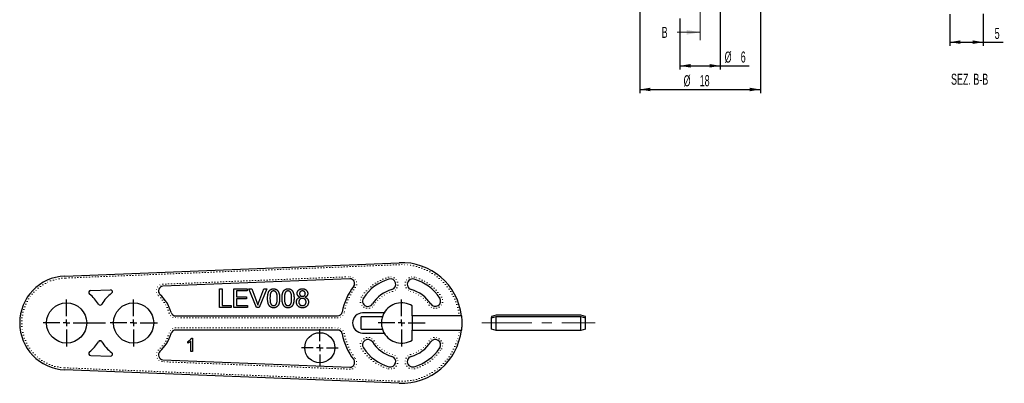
# Model space of a CAD drawing. Header units: millimetres. Extents: x 65 to 809, y 50 to 579.
# Tile 5 of 8: x 85 to 335, y 310 to 402. Entities that reach past the tile are written whole.
import ezdxf

# ---------------------------------------------------------------- set-up
doc = ezdxf.new("R2010")
doc.units = ezdxf.units.MM
doc.linetypes.add('CENTERX2', pattern=[20.32, 12.7, -2.54, 2.54, -2.54])
doc.linetypes.add('DOT2', pattern=[0.635, 0, -0.635])
doc.layers.add('LINEE_SOTTILI', color=7, linetype='Continuous')
doc.styles.add('SLDTEXTSTYLE3', font='TXT', dxfattribs={"width": 0.605})
doc.dimstyles.new('SLDDIMSTYLE0', dxfattribs={"dimtxt": 2.8, "dimasz": 2.7, "dimexe": 0, "dimexo": 0.0625, "dimgap": 0.7, "dimtad": 1, "dimlfac": 0.588235, "dimrnd": 1e-09, "dimzin": 12, "dimdsep": 46, "dimtxsty": 'SLDTEXTSTYLE3', "dimsah": 1, "dimcen": 0.09, "dimadec": 0, "dimazin": 3, "dimtfac": 1, "dimtofl": 0, "dimtmove": 0, "dimatfit": 3, "dimfxl": 1, "dimfrac": 2, "dimtolj": 1, "dimtzin": 12, "dimarcsym": 0})
doc.dimstyles.new('SLDDIMSTYLE1', dxfattribs={"dimtxt": 2.8, "dimasz": 2.7, "dimexe": 0, "dimexo": 0.0625, "dimgap": 0.7, "dimtad": 1, "dimdec": 0, "dimlfac": 0.588235, "dimrnd": 1e-09, "dimzin": 12, "dimdsep": 46, "dimtxsty": 'SLDTEXTSTYLE3', "dimsah": 1, "dimcen": 0.09, "dimadec": 0, "dimazin": 3, "dimtfac": 1, "dimtdec": 0, "dimtofl": 0, "dimtmove": 0, "dimatfit": 3, "dimfxl": 1, "dimfrac": 2, "dimtolj": 1, "dimtzin": 12, "dimarcsym": 0})

# ---------------------------------------------------------------- blocks, each defined once
blk = doc.blocks.new('_D_4')
at = {"layer": 'LINEE_SOTTILI', "color": 7}
for p, q in [((242.78, 418.12), (242.78, 383.32)), ((273.38, 418.12), (273.38, 383.32)), ((242.78, 384.22), (273.38, 384.22))]:
    blk.add_line(p, q, dxfattribs=at)
for points in [[(242.78, 384.22), (245.48, 383.77), (245.48, 384.67)], [(273.38, 384.22), (270.68, 384.67), (270.68, 383.77)]]:
    blk.add_solid(points, dxfattribs=at)
at = {"layer": 'LINEE_SOTTILI', "color": 7, "char_height": 2.8, "attachment_point": 1, "style": 'SLDTEXTSTYLE3'}
for s, insert in [('%%c', (253.9, 387.83)), ('18', (257.99, 387.85))]:
    blk.add_mtext(s, dxfattribs=dict(at, insert=insert))
blk = doc.blocks.new('_D_5')
at = {"layer": 'LINEE_SOTTILI', "color": 7}
for p, q in [((252.97, 418.12), (252.97, 405.22)), ((263.2, 418.12), (263.2, 389.32)), ((252.97, 402.22), (252.97, 389.32)), ((252.97, 390.22), (263.2, 390.22)), ((263.2, 390.22), (270.54, 390.22))]:
    blk.add_line(p, q, dxfattribs=at)
for points in [[(252.97, 390.22), (255.67, 389.77), (255.67, 390.67)], [(263.2, 390.22), (260.5, 390.67), (260.5, 389.77)]]:
    blk.add_solid(points, dxfattribs=at)
at = {"layer": 'LINEE_SOTTILI', "color": 7, "char_height": 2.8, "attachment_point": 1, "style": 'SLDTEXTSTYLE3'}
for s, insert in [('%%c', (264.32, 393.83)), ('6', (268.4, 393.85))]:
    blk.add_mtext(s, dxfattribs=dict(at, insert=insert))
blk = doc.blocks.new('_D_27')
at = {"layer": 'LINEE_SOTTILI', "color": 7}
for p, q in [((321.45, 403.33), (321.45, 395.32)), ((329.95, 403.44), (329.95, 395.32)), ((321.45, 396.22), (329.95, 396.22)), ((329.95, 396.22), (334.98, 396.22))]:
    blk.add_line(p, q, dxfattribs=at)
for points in [[(321.45, 396.22), (324.15, 395.77), (324.15, 396.67)], [(329.95, 396.22), (327.25, 396.67), (327.25, 395.77)]]:
    blk.add_solid(points, dxfattribs=at)
at = {"layer": 'LINEE_SOTTILI', "color": 7, "insert": (332.84, 399.83), "char_height": 2.8, "attachment_point": 1, "style": 'SLDTEXTSTYLE3'}
blk.add_mtext('5', dxfattribs=at)
blk = doc.blocks.new('SW_CENTERMARKSYMBOL_16')
at = {"layer": 'LINEE_SOTTILI', "color": 0}
for p, q in [((0, 1.7), (0, 5.96)), ((-1.7, 0), (-5.96, 0)), ((0, 0), (-0.85, 0)), ((0, 0), (0, 0.85)), ((0, 0), (0, -0.85)), ((0, 0), (0.85, 0)), ((1.7, 0), (9.89, 0)), ((0, -1.7), (0, -5.96))]:
    blk.add_line(p, q, dxfattribs=at)
blk = doc.blocks.new('SW_CENTERMARKSYMBOL_17')
at = {"layer": 'LINEE_SOTTILI', "color": 0}
for p, q in [((0, 1.7), (0, 5.96)), ((-1.7, 0), (-5.96, 0)), ((0, 0), (-0.85, 0)), ((0, 0), (0, 0.85)), ((0, 0), (0, -0.85)), ((0, 0), (0.85, 0)), ((1.7, 0), (6.09, 0)), ((0, -1.7), (0, -5.96))]:
    blk.add_line(p, q, dxfattribs=at)
blk = doc.blocks.new('SW_CENTERMARKSYMBOL_18')
at = {"layer": 'LINEE_SOTTILI', "color": 0}
for p, q in [((0, 1.7), (0, 4.675)), ((0, 0), (-0.85, 0)), ((0, 0), (0, 0.85)), ((0, 0), (0, -0.85)), ((0, 0), (0.85, 0)), ((1.7, 0), (4.675, 0)), ((-1.7, 0), (-4.675, 0)), ((0, -1.7), (0, -4.675))]:
    blk.add_line(p, q, dxfattribs=at)
blk = doc.blocks.new('SW_CENTERMARKSYMBOL_19')
at = {"layer": 'LINEE_SOTTILI', "color": 0}
for p, q in [((0, 1.7), (0, 5.96275)), ((0, 0), (-0.85, 0)), ((0, 0), (0, 0.85)), ((0, 0), (0, -0.85)), ((0, 0), (0.85, 0)), ((1.7, 0), (5.96275, 0)), ((-1.7, 0), (-5.96275, 0)), ((0, -1.7), (0, -5.96275))]:
    blk.add_line(p, q, dxfattribs=at)

msp = doc.modelspace()

# ---------------------------------------------------------------- linework, layer by layer
at = {"color": 7, "linetype": 'Continuous', "lineweight": 18}
for p, q in [((258.084, 573.672), (258.084, 396.723)), ((252.284, 398.723), (258.084, 398.723))]:
    msp.add_line(p, q, dxfattribs=at)
at = {"color": 7, "linetype": 'Continuous', "lineweight": 25}
for p, q in [((96.859, 336.903), (181.723, 340.3)), ((169.194, 336.226), (121.787, 334.328)), ((103.447, 333.253), (108.443, 333.453)), ((136.134, 328.922), (136.134, 333.682)), ((136.134, 333.682), (136.805, 333.682)), ((136.805, 333.682), (136.805, 329.472)), ((139.796, 328.922), (139.796, 333.682)), ((139.796, 333.682), (143.152, 333.682)), ((143.152, 333.133), (140.467, 333.133)), ((140.467, 333.133), (140.467, 331.669)), ((143.152, 333.682), (143.152, 333.133)), ((145.503, 328.922), (143.584, 333.682)), ((143.584, 333.682), (144.312, 333.682)), ((144.312, 333.682), (145.606, 330.271)), ((146.126, 330.271), (147.424, 333.682)), ((148.151, 333.682), (146.231, 328.922)), ((147.424, 333.682), (148.151, 333.682)), ((140.467, 331.669), (142.969, 331.669)), ((142.969, 331.119), (140.467, 331.119)), ((140.467, 331.119), (140.467, 329.472)), ((142.969, 331.669), (142.969, 331.119)), ((139.063, 328.922), (136.134, 328.922)), ((136.805, 329.472), (139.063, 329.472)), ((139.063, 329.472), (139.063, 328.922)), ((143.274, 328.922), (139.796, 328.922)), ((140.467, 329.472), (143.274, 329.472)), ((143.274, 329.472), (143.274, 328.922)), ((146.231, 328.922), (145.503, 328.922)), ((177.903, 327.562), (172.462, 327.562)), ((185.042, 326.797), (185.042, 329.35)), ((124.986, 326.797), (166.115, 326.797)), ((177.474, 326.598), (172.122, 326.598)), ((172.122, 323.426), (172.122, 326.598)), ((197.017, 326.797), (185.042, 326.797)), ((185.042, 326.797), (185.042, 323.227)), ((206.373, 326.956), (205.183, 326.659)), ((205.183, 326.361), (206.408, 326.667)), ((205.183, 326.659), (205.183, 326.361)), ((205.183, 326.336), (206.373, 326.633)), ((205.183, 326.336), (205.183, 326.361)), ((205.183, 323.429), (205.183, 326.336)), ((227.793, 326.956), (206.373, 326.956)), ((206.373, 323.131), (206.373, 326.633)), ((206.373, 326.633), (227.793, 326.633)), ((206.408, 326.633), (206.408, 326.667)), ((206.408, 326.667), (227.757, 326.667)), ((227.757, 326.633), (227.757, 326.667)), ((227.757, 326.667), (228.983, 326.361)), ((228.983, 326.659), (227.793, 326.956)), ((227.793, 323.131), (227.793, 326.633)), ((227.793, 326.633), (228.983, 326.336)), ((228.983, 326.361), (228.983, 326.659)), ((228.983, 326.336), (228.983, 326.361)), ((228.983, 323.429), (228.983, 326.336)), ((166.115, 323.227), (124.986, 323.227)), ((172.122, 323.426), (177.474, 323.426)), ((172.462, 322.462), (177.903, 322.462)), ((185.042, 320.675), (185.042, 323.227)), ((185.042, 323.227), (197.017, 323.227)), ((206.373, 323.131), (205.183, 323.429)), ((227.793, 323.131), (206.373, 323.131)), ((228.983, 323.429), (227.793, 323.131)), ((128.084, 319.891), (128.084, 320.293)), ((128.869, 317.743), (128.869, 320.392)), ((129.024, 321.143), (129.305, 321.143)), ((129.305, 321.143), (129.305, 317.743)), ((129.305, 317.743), (128.869, 317.743)), ((103.447, 316.771), (108.443, 316.571)), ((121.787, 315.697), (169.194, 313.799)), ((181.723, 309.725), (96.859, 313.122))]:
    msp.add_line(p, q, dxfattribs=at)
at = {"color": 7, "linetype": 'DOT2', "lineweight": 18}
for p, q in [((181.723, 340.3), (181.743, 339.791)), ((181.743, 339.791), (96.879, 336.393)), ((96.859, 336.903), (96.879, 336.393)), ((121.767, 334.837), (169.174, 336.735)), ((121.787, 334.328), (121.767, 334.837)), ((169.194, 336.226), (169.174, 336.735)), ((179.149, 336.125), (179.008, 336.615)), ((185.662, 336.615), (185.521, 336.125)), ((170.187, 334.313), (170.591, 334.003)), ((180.039, 333.02), (179.898, 333.51)), ((184.772, 333.51), (184.631, 333.02)), ((120.682, 331.89), (121.028, 332.264)), ((172.64, 331.308), (172.212, 331.586)), ((175.349, 329.549), (174.921, 329.827)), ((189.749, 329.827), (189.321, 329.549)), ((192.458, 331.586), (192.03, 331.308)), ((123.348, 327.53), (123.84, 327.667)), ((167.286, 327.773), (167.788, 327.681)), ((124.986, 326.287), (124.986, 326.797)), ((166.115, 326.287), (124.986, 326.287)), ((166.115, 326.287), (166.115, 326.797)), ((123.84, 322.357), (123.348, 322.495)), ((124.986, 323.737), (166.115, 323.737)), ((124.986, 323.227), (124.986, 323.737)), ((166.115, 323.227), (166.115, 323.737)), ((167.788, 322.344), (167.286, 322.252)), ((174.921, 320.198), (175.349, 320.476)), ((189.321, 320.476), (189.749, 320.198)), ((121.028, 317.76), (120.682, 318.135)), ((172.212, 318.439), (172.64, 318.716)), ((192.03, 318.716), (192.458, 318.439)), ((121.767, 315.187), (121.787, 315.697)), ((169.174, 313.289), (121.767, 315.187)), ((170.591, 316.021), (170.187, 315.711)), ((179.898, 316.515), (180.039, 317.005)), ((184.631, 317.005), (184.772, 316.515)), ((96.859, 313.122), (96.879, 313.631)), ((96.879, 313.631), (181.743, 310.234)), ((169.174, 313.289), (169.194, 313.799)), ((179.008, 313.41), (179.149, 313.9)), ((185.521, 313.9), (185.662, 313.41)), ((181.723, 309.725), (181.743, 310.234))]:
    msp.add_line(p, q, dxfattribs=at)
at = {"color": 7, "linetype": 'Continuous', "lineweight": 25}
for centre, radius in [((97.335, 325.012), 5.108), ((114.335, 325.012), 5.109), ((161.595, 318.722), 3.825)]:
    msp.add_circle(centre, radius, dxfattribs=at)
for centre, radius, start, end in [((182.335, 325.012), 15.3, 6.69977, 92.29244), ((97.335, 325.012), 11.9, 92.29244, 267.70756), ((169.242, 335.037), 1.19, 322.56209, 92.29244), ((182.335, 325.012), 11.56, 106, 147), ((179.523, 334.817), 1.36, 286, 106), ((185.146, 334.817), 1.36, 74, 254), ((182.335, 325.012), 11.56, 33, 74), ((103.468, 332.744), 0.51, 92.29244, 231.57777), ((97.335, 325.012), 9.358, 30.53416, 51.57777), ((114.335, 325.012), 9.358, 126.51356, 149.46584), ((108.463, 332.944), 0.51, 306.51356, 92.29244), ((121.835, 333.139), 1.19, 92.29244, 227.29581), ((182.335, 325.012), 15.3, 142.56209, 169.60622), ((182.335, 325.012), 8.84, 106, 147), ((182.335, 325.012), 8.84, 33, 74), ((114.335, 325.012), 9.868, 15.60619, 47.29581), ((173.78, 330.568), 1.36, 147, 327), ((182.335, 325.012), 5.113, 58.02768, 150.08246), ((190.889, 330.568), 1.36, 213, 33), ((105.835, 330.026), 0.51, 210.53416, 329.46584), ((124.986, 327.987), 1.19, 195.60619, 270), ((166.115, 327.987), 1.19, 270, 349.60622), ((172.462, 325.012), 2.55, 90, 270), ((182.335, 325.012), 5.113, 150.08246, 161.93008), ((114.335, 325.012), 9.869, 312.70419, 344.39381), ((124.986, 322.037), 1.19, 90, 164.39381), ((166.115, 322.037), 1.19, 10.39378, 90), ((182.335, 325.012), 5.113, 198.06992, 209.91754), ((182.335, 325.012), 5.113, 209.91754, 301.97232), ((182.335, 325.012), 15.3, 267.70756, 353.30023), ((97.335, 325.012), 9.359, 308.42223, 329.46584), ((105.835, 319.999), 0.51, 30.53416, 149.46584), ((114.335, 325.012), 9.359, 210.53416, 233.48644), ((182.335, 325.012), 15.3, 190.39378, 217.43791), ((173.78, 319.457), 1.36, 33, 213), ((182.335, 325.012), 8.84, 213, 254), ((182.335, 325.012), 8.84, 286, 327), ((190.889, 319.457), 1.36, 327, 147), ((103.468, 317.281), 0.51, 128.42223, 267.70756), ((108.463, 317.081), 0.51, 267.70756, 53.48644), ((121.835, 316.886), 1.19, 132.70419, 267.70756), ((182.335, 325.012), 11.56, 213, 254), ((182.335, 325.012), 11.56, 286, 327), ((169.242, 314.988), 1.19, 267.70756, 37.43791), ((179.523, 315.207), 1.36, 254, 74), ((185.146, 315.207), 1.36, 106, 286)]:
    msp.add_arc(centre, radius, start, end, dxfattribs=at)
at = {"color": 7, "linetype": 'DOT2', "lineweight": 18}
for centre, radius, start, end in [((182.335, 325.012), 14.79, 6.93191, 92.29244), ((97.335, 325.012), 11.39, 92.29244, 267.70756), ((121.835, 333.139), 1.7, 92.29244, 227.29581), ((169.242, 335.037), 1.7, 322.56209, 92.29244), ((182.335, 325.012), 12.07, 106, 147), ((179.523, 334.817), 1.87, 286, 106), ((185.146, 334.817), 1.87, 74, 254), ((182.335, 325.012), 12.07, 33, 74), ((182.335, 325.012), 14.79, 142.56209, 169.60622), ((182.335, 325.012), 8.33, 106, 147), ((182.335, 325.012), 8.33, 33, 74), ((114.335, 325.012), 9.358, 15.60619, 47.29581), ((173.78, 330.568), 1.87, 147, 327), ((190.889, 330.568), 1.87, 213, 33), ((124.986, 327.987), 1.7, 195.60619, 270), ((166.115, 327.987), 1.7, 270, 349.60622), ((114.335, 325.012), 9.359, 312.70419, 344.39381), ((124.986, 322.037), 1.7, 90, 164.39381), ((166.115, 322.037), 1.7, 10.39378, 90), ((182.335, 325.012), 14.79, 190.39378, 217.43791), ((182.335, 325.012), 14.79, 267.70756, 353.06809), ((173.78, 319.457), 1.87, 33, 213), ((182.335, 325.012), 8.33, 213, 254), ((182.335, 325.012), 8.33, 286, 327), ((190.889, 319.457), 1.87, 327, 147), ((121.835, 316.886), 1.7, 132.70419, 267.70756), ((182.335, 325.012), 12.07, 213, 254), ((182.335, 325.012), 12.07, 286, 327), ((169.242, 314.988), 1.7, 267.70756, 37.43791), ((179.523, 315.207), 1.87, 254, 74), ((185.146, 315.207), 1.87, 106, 286)]:
    msp.add_arc(centre, radius, start, end, dxfattribs=at)
at = {"color": 7, "linetype": 'Continuous', "lineweight": 25}
for points, knots in [([(148.339, 331.27), (148.34, 331.338), (148.341, 331.471), (148.349, 331.666), (148.362, 331.851), (148.381, 332.026), (148.404, 332.192), (148.434, 332.348), (148.468, 332.494), (148.508, 332.631), (148.553, 332.759), (148.603, 332.879), (148.66, 332.989), (148.719, 333.093), (148.787, 333.186), (148.857, 333.274), (148.934, 333.351), (149.016, 333.421), (149.103, 333.483), (149.196, 333.536), (149.294, 333.583), (149.398, 333.618), (149.507, 333.647), (149.621, 333.668), (149.741, 333.68), (149.823, 333.682), (149.865, 333.682)], [0, 0, 0, 0, 0.0631131, 0.123612, 0.1809699, 0.2352565, 0.2870946, 0.3360236, 0.3823743, 0.4263251, 0.4682008, 0.5082389, 0.5466168, 0.5834877, 0.6190024, 0.6535903, 0.6871627, 0.7204281, 0.7532354, 0.7862647, 0.8195078, 0.8535484, 0.8883106, 0.9239975, 0.9613511, 1, 1, 1, 1]), ([(149.225, 332.807), (149.202, 332.769), (149.155, 332.689), (149.101, 332.55), (149.054, 332.391), (149.015, 332.209), (148.986, 332.006), (148.964, 331.781), (148.953, 331.534), (148.951, 331.361), (148.95, 331.272)], [0, 0, 0, 0, 0.0838881, 0.177154, 0.2825136, 0.3993999, 0.5294908, 0.6728022, 0.8295358, 1, 1, 1, 1]), ([(149.858, 333.133), (149.827, 333.132), (149.765, 333.131), (149.674, 333.115), (149.587, 333.089), (149.505, 333.054), (149.428, 333.006), (149.354, 332.951), (149.287, 332.883), (149.246, 332.833), (149.225, 332.807)], [0, 0, 0, 0, 0.1276648, 0.2517386, 0.3727533, 0.4921468, 0.6140696, 0.7371973, 0.865607, 1, 1, 1, 1]), ([(150.78, 331.272), (150.78, 331.361), (150.779, 331.533), (150.766, 331.779), (150.746, 332.001), (150.72, 332.2), (150.684, 332.375), (150.641, 332.527), (150.589, 332.656), (150.528, 332.763), (150.46, 332.851), (150.388, 332.925), (150.312, 332.991), (150.23, 333.042), (150.144, 333.084), (150.053, 333.112), (149.957, 333.13), (149.892, 333.132), (149.858, 333.133)], [0, 0, 0, 0, 0.1156341, 0.2215506, 0.3170615, 0.4031682, 0.4802019, 0.5476729, 0.6070619, 0.6586807, 0.7057532, 0.7501195, 0.7925906, 0.8338795, 0.8747757, 0.9156225, 0.9568788, 1, 1, 1, 1]), ([(149.865, 333.682), (149.926, 333.681), (150.046, 333.677), (150.221, 333.648), (150.387, 333.599), (150.542, 333.533), (150.683, 333.447), (150.811, 333.346), (150.92, 333.225), (151.014, 333.088), (151.095, 332.934), (151.167, 332.766), (151.232, 332.582), (151.279, 332.418), (151.312, 332.276), (151.332, 332.159), (151.351, 332.033), (151.364, 331.897), (151.378, 331.754), (151.384, 331.601), (151.389, 331.438), (151.39, 331.327), (151.391, 331.27)], [0, 0, 0, 0, 0.0567254, 0.1114394, 0.164371, 0.2164395, 0.2673936, 0.3173425, 0.3672575, 0.4181628, 0.4713577, 0.5279202, 0.5880168, 0.652172, 0.6863832, 0.7232497, 0.762597, 0.8047265, 0.8494431, 0.8967093, 0.9468886, 1, 1, 1, 1]), ([(152.001, 331.27), (152.001, 331.338), (152.003, 331.471), (152.01, 331.666), (152.023, 331.851), (152.043, 332.026), (152.066, 332.192), (152.096, 332.348), (152.129, 332.494), (152.17, 332.631), (152.214, 332.759), (152.265, 332.879), (152.322, 332.989), (152.38, 333.093), (152.449, 333.186), (152.518, 333.274), (152.596, 333.351), (152.677, 333.421), (152.765, 333.483), (152.858, 333.536), (152.955, 333.583), (153.06, 333.618), (153.169, 333.647), (153.283, 333.668), (153.403, 333.68), (153.485, 333.682), (153.526, 333.682)], [0, 0, 0, 0, 0.0631131, 0.123612, 0.1809699, 0.2352565, 0.2870946, 0.3360236, 0.3823743, 0.4263251, 0.4682008, 0.5082389, 0.5466168, 0.5834877, 0.6190024, 0.6535903, 0.6871627, 0.7204281, 0.7532354, 0.7862647, 0.8195078, 0.8535484, 0.8883106, 0.9239975, 0.9613511, 1, 1, 1, 1]), ([(152.887, 332.807), (152.864, 332.769), (152.816, 332.689), (152.762, 332.55), (152.715, 332.391), (152.676, 332.209), (152.648, 332.006), (152.626, 331.781), (152.614, 331.534), (152.612, 331.361), (152.611, 331.272)], [0, 0, 0, 0, 0.0838881, 0.177154, 0.2825136, 0.3993999, 0.5294908, 0.6728022, 0.8295358, 1, 1, 1, 1]), ([(153.52, 333.133), (153.488, 333.132), (153.426, 333.131), (153.335, 333.115), (153.249, 333.089), (153.166, 333.054), (153.09, 333.006), (153.016, 332.951), (152.948, 332.883), (152.907, 332.833), (152.887, 332.807)], [0, 0, 0, 0, 0.1276648, 0.2517386, 0.3727533, 0.4921468, 0.6140696, 0.7371973, 0.865607, 1, 1, 1, 1]), ([(154.442, 331.272), (154.441, 331.361), (154.44, 331.533), (154.428, 331.779), (154.408, 332.001), (154.381, 332.2), (154.346, 332.375), (154.302, 332.527), (154.251, 332.656), (154.189, 332.763), (154.121, 332.851), (154.049, 332.925), (153.974, 332.991), (153.892, 333.042), (153.806, 333.084), (153.714, 333.112), (153.619, 333.13), (153.553, 333.132), (153.52, 333.133)], [0, 0, 0, 0, 0.1156341, 0.2215506, 0.3170615, 0.4031682, 0.4802019, 0.5476729, 0.6070619, 0.6586807, 0.7057532, 0.7501195, 0.7925906, 0.8338795, 0.8747757, 0.9156225, 0.9568788, 1, 1, 1, 1]), ([(153.526, 333.682), (153.588, 333.681), (153.708, 333.677), (153.883, 333.648), (154.048, 333.599), (154.203, 333.533), (154.345, 333.447), (154.473, 333.346), (154.582, 333.225), (154.676, 333.088), (154.756, 332.934), (154.828, 332.766), (154.893, 332.582), (154.94, 332.418), (154.974, 332.276), (154.994, 332.159), (155.013, 332.033), (155.026, 331.897), (155.039, 331.754), (155.046, 331.601), (155.051, 331.438), (155.052, 331.327), (155.052, 331.27)], [0, 0, 0, 0, 0.0567254, 0.1114394, 0.164371, 0.2164395, 0.2673936, 0.3173425, 0.3672575, 0.4181628, 0.4713577, 0.5279202, 0.5880168, 0.652172, 0.6863832, 0.7232497, 0.762597, 0.8047265, 0.8494431, 0.8967093, 0.9468886, 1, 1, 1, 1]), ([(155.845, 332.482), (155.846, 332.524), (155.849, 332.605), (155.866, 332.726), (155.895, 332.841), (155.935, 332.951), (155.987, 333.055), (156.049, 333.155), (156.124, 333.25), (156.21, 333.338), (156.304, 333.419), (156.407, 333.49), (156.517, 333.549), (156.635, 333.598), (156.761, 333.636), (156.894, 333.662), (157.035, 333.679), (157.131, 333.681), (157.18, 333.682)], [0, 0, 0, 0, 0.06214, 0.1219828, 0.1805954, 0.2386092, 0.2962502, 0.3543646, 0.4140871, 0.4754124, 0.5372427, 0.5992797, 0.661188, 0.7242836, 0.7891879, 0.8563767, 0.9264975, 1, 1, 1, 1]), ([(156.566, 331.533), (156.537, 331.544), (156.478, 331.566), (156.396, 331.604), (156.318, 331.645), (156.247, 331.69), (156.182, 331.739), (156.122, 331.79), (156.069, 331.845), (156.006, 331.924), (155.942, 332.03), (155.885, 332.17), (155.852, 332.322), (155.848, 332.428), (155.845, 332.482)], [0, 0, 0, 0, 0.0741852, 0.1454174, 0.2136376, 0.278851, 0.3420826, 0.4032456, 0.4632208, 0.521426, 0.6372693, 0.7537224, 0.8732222, 1, 1, 1, 1]), ([(157.188, 333.133), (157.16, 333.133), (157.105, 333.132), (157.026, 333.121), (156.951, 333.108), (156.88, 333.087), (156.815, 333.059), (156.755, 333.026), (156.699, 332.986), (156.632, 332.927), (156.562, 332.844), (156.501, 332.731), (156.463, 332.608), (156.458, 332.523), (156.456, 332.479)], [0, 0, 0, 0, 0.0762476, 0.148641, 0.2182731, 0.2842955, 0.3483112, 0.4107195, 0.4722261, 0.533568, 0.6534227, 0.767731, 0.8816944, 1, 1, 1, 1]), ([(156.456, 332.479), (156.456, 332.454), (156.457, 332.406), (156.466, 332.335), (156.481, 332.267), (156.502, 332.203), (156.529, 332.143), (156.561, 332.085), (156.601, 332.032), (156.646, 331.982), (156.695, 331.937), (156.751, 331.898), (156.812, 331.864), (156.879, 331.838), (156.949, 331.815), (157.027, 331.802), (157.108, 331.792), (157.165, 331.791), (157.194, 331.791)], [0, 0, 0, 0, 0.0651906, 0.1274477, 0.1874166, 0.2463116, 0.3038891, 0.3614848, 0.4194487, 0.4779873, 0.536526, 0.5958458, 0.6567666, 0.7189565, 0.7836746, 0.8516516, 0.9239592, 1, 1, 1, 1]), ([(157.18, 333.682), (157.23, 333.681), (157.327, 333.679), (157.468, 333.663), (157.602, 333.635), (157.729, 333.596), (157.848, 333.546), (157.96, 333.485), (158.065, 333.413), (158.161, 333.33), (158.247, 333.24), (158.323, 333.144), (158.387, 333.043), (158.44, 332.938), (158.48, 332.826), (158.51, 332.711), (158.527, 332.59), (158.529, 332.508), (158.531, 332.467)], [0, 0, 0, 0, 0.0732007, 0.1425868, 0.2096248, 0.2748829, 0.3379306, 0.4004618, 0.4625006, 0.5250055, 0.5866889, 0.6468128, 0.7052153, 0.762881, 0.8207275, 0.8792955, 0.9385112, 1, 1, 1, 1]), ([(157.92, 332.45), (157.918, 332.497), (157.913, 332.587), (157.876, 332.718), (157.814, 332.835), (157.742, 332.921), (157.676, 332.984), (157.62, 333.023), (157.559, 333.057), (157.494, 333.085), (157.424, 333.107), (157.349, 333.122), (157.27, 333.132), (157.216, 333.133), (157.188, 333.133)], [0, 0, 0, 0, 0.1233861, 0.2414347, 0.3574485, 0.4767139, 0.5378896, 0.5992704, 0.6603521, 0.7230069, 0.7878755, 0.8553601, 0.9253732, 1, 1, 1, 1]), ([(157.194, 331.791), (157.222, 331.791), (157.277, 331.792), (157.357, 331.802), (157.433, 331.816), (157.503, 331.837), (157.569, 331.863), (157.628, 331.898), (157.684, 331.935), (157.749, 331.995), (157.818, 332.079), (157.877, 332.193), (157.915, 332.318), (157.918, 332.406), (157.92, 332.45)], [0, 0, 0, 0, 0.0768268, 0.149808, 0.2183342, 0.2849381, 0.3483826, 0.4098065, 0.4705909, 0.5310622, 0.6488244, 0.7638238, 0.8787746, 1, 1, 1, 1]), ([(158.531, 332.467), (158.529, 332.414), (158.525, 332.312), (158.491, 332.164), (158.436, 332.026), (158.359, 331.899), (158.258, 331.786), (158.135, 331.686), (157.989, 331.599), (157.881, 331.556), (157.825, 331.533)], [0, 0, 0, 0, 0.1248222, 0.2447529, 0.3609517, 0.4775173, 0.5969637, 0.7216195, 0.8551128, 1, 1, 1, 1]), ([(145.606, 330.271), (145.632, 330.203), (145.682, 330.072), (145.749, 329.876), (145.813, 329.688), (145.85, 329.563), (145.868, 329.502)], [0, 0, 0, 0, 0.2656924, 0.5193608, 0.7655799, 1, 1, 1, 1]), ([(145.868, 329.502), (145.906, 329.631), (145.984, 329.89), (146.079, 330.143), (146.126, 330.271)], [0, 0, 0, 0, 0.4964411, 1, 1, 1, 1]), ([(148.802, 329.32), (148.764, 329.374), (148.686, 329.487), (148.595, 329.678), (148.514, 329.889), (148.45, 330.123), (148.4, 330.378), (148.364, 330.656), (148.344, 330.956), (148.341, 331.163), (148.339, 331.27)], [0, 0, 0, 0, 0.0974207, 0.2008856, 0.311172, 0.4297979, 0.5577399, 0.6947153, 0.8421299, 1, 1, 1, 1]), ([(148.95, 331.272), (148.95, 331.18), (148.951, 331.005), (148.963, 330.755), (148.984, 330.529), (149.012, 330.328), (149.048, 330.151), (149.094, 330), (149.146, 329.871), (149.209, 329.768), (149.279, 329.683), (149.351, 329.611), (149.427, 329.549), (149.507, 329.498), (149.591, 329.459), (149.679, 329.43), (149.771, 329.414), (149.833, 329.412), (149.865, 329.411)], [0, 0, 0, 0, 0.1184055, 0.2266543, 0.3240923, 0.4117048, 0.4890259, 0.5569094, 0.6162333, 0.6673493, 0.7135124, 0.7576965, 0.7994925, 0.8399761, 0.8798857, 0.9191487, 0.9592274, 1, 1, 1, 1]), ([(149.865, 329.411), (149.896, 329.412), (149.959, 329.414), (150.051, 329.43), (150.139, 329.46), (150.223, 329.499), (150.303, 329.549), (150.378, 329.611), (150.451, 329.683), (150.52, 329.769), (150.584, 329.873), (150.636, 330.001), (150.681, 330.153), (150.718, 330.329), (150.746, 330.53), (150.766, 330.755), (150.779, 331.005), (150.78, 331.18), (150.78, 331.272)], [0, 0, 0, 0, 0.0407818, 0.0808696, 0.1202682, 0.1601869, 0.2004597, 0.2422652, 0.2864593, 0.3329521, 0.3844305, 0.4433891, 0.5116815, 0.58902, 0.6762452, 0.7737052, 0.8815678, 1, 1, 1, 1]), ([(151.391, 331.27), (151.39, 331.202), (151.389, 331.07), (151.381, 330.877), (151.368, 330.693), (151.35, 330.518), (151.326, 330.353), (151.297, 330.198), (151.263, 330.052), (151.224, 329.915), (151.179, 329.787), (151.128, 329.668), (151.074, 329.556), (151.012, 329.454), (150.946, 329.359), (150.876, 329.272), (150.799, 329.193), (150.717, 329.124), (150.63, 329.061), (150.537, 329.007), (150.438, 328.963), (150.334, 328.925), (150.224, 328.897), (150.11, 328.876), (149.989, 328.863), (149.907, 328.862), (149.865, 328.861)], [0, 0, 0, 0, 0.06287171, 0.12283227, 0.17965019, 0.2339517, 0.28554184, 0.33451247, 0.38090254, 0.42480849, 0.46644145, 0.50651358, 0.54505547, 0.58185379, 0.61746963, 0.65208703, 0.68589863, 0.71919229, 0.75219821, 0.78525555, 0.81867065, 0.85283848, 0.88763033, 0.92363779, 0.96102323, 1, 1, 1, 1]), ([(152.463, 329.32), (152.426, 329.374), (152.348, 329.487), (152.257, 329.678), (152.175, 329.889), (152.112, 330.123), (152.062, 330.378), (152.026, 330.656), (152.005, 330.956), (152.002, 331.163), (152.001, 331.27)], [0, 0, 0, 0, 0.0974207, 0.2008856, 0.311172, 0.4297979, 0.5577399, 0.6947153, 0.8421299, 1, 1, 1, 1]), ([(152.611, 331.272), (152.612, 331.18), (152.613, 331.005), (152.625, 330.755), (152.646, 330.529), (152.673, 330.328), (152.71, 330.151), (152.756, 330), (152.807, 329.871), (152.871, 329.768), (152.941, 329.683), (153.013, 329.611), (153.089, 329.549), (153.168, 329.498), (153.253, 329.459), (153.341, 329.43), (153.432, 329.414), (153.495, 329.412), (153.526, 329.411)], [0, 0, 0, 0, 0.1184055, 0.2266543, 0.3240923, 0.4117048, 0.4890259, 0.5569094, 0.6162333, 0.6673493, 0.7135124, 0.7576965, 0.7994925, 0.8399761, 0.8798857, 0.9191487, 0.9592274, 1, 1, 1, 1]), ([(153.526, 329.411), (153.558, 329.412), (153.62, 329.414), (153.712, 329.43), (153.8, 329.46), (153.884, 329.499), (153.964, 329.549), (154.04, 329.611), (154.113, 329.683), (154.182, 329.769), (154.245, 329.873), (154.298, 330.001), (154.343, 330.153), (154.379, 330.329), (154.407, 330.53), (154.428, 330.755), (154.44, 331.005), (154.441, 331.18), (154.442, 331.272)], [0, 0, 0, 0, 0.0407818, 0.0808696, 0.1202682, 0.1601869, 0.2004597, 0.2422652, 0.2864593, 0.3329521, 0.3844305, 0.4433891, 0.5116815, 0.58902, 0.6762452, 0.7737052, 0.8815678, 1, 1, 1, 1]), ([(155.052, 331.27), (155.051, 331.202), (155.05, 331.07), (155.043, 330.877), (155.029, 330.693), (155.012, 330.518), (154.988, 330.353), (154.958, 330.198), (154.924, 330.052), (154.885, 329.915), (154.84, 329.787), (154.79, 329.668), (154.735, 329.556), (154.673, 329.454), (154.608, 329.359), (154.537, 329.272), (154.461, 329.193), (154.378, 329.124), (154.291, 329.061), (154.198, 329.007), (154.099, 328.963), (153.995, 328.925), (153.886, 328.897), (153.771, 328.876), (153.651, 328.863), (153.568, 328.862), (153.526, 328.861)], [0, 0, 0, 0, 0.06287171, 0.12283227, 0.17965019, 0.2339517, 0.28554184, 0.33451247, 0.38090254, 0.42480849, 0.46644145, 0.50651358, 0.54505547, 0.58185379, 0.61746963, 0.65208703, 0.68589863, 0.71919229, 0.75219821, 0.78525555, 0.81867065, 0.85283848, 0.88763033, 0.92363779, 0.96102323, 1, 1, 1, 1]), ([(155.662, 330.324), (155.663, 330.362), (155.665, 330.437), (155.675, 330.547), (155.694, 330.652), (155.72, 330.752), (155.752, 330.848), (155.793, 330.938), (155.841, 331.024), (155.897, 331.105), (155.959, 331.18), (156.026, 331.25), (156.102, 331.313), (156.181, 331.371), (156.269, 331.42), (156.362, 331.465), (156.462, 331.504), (156.531, 331.523), (156.566, 331.533)], [0, 0, 0, 0, 0.0698459, 0.1370497, 0.2015164, 0.2645848, 0.3260278, 0.3866894, 0.4460739, 0.5059352, 0.5654478, 0.6246868, 0.6841254, 0.7441758, 0.8051461, 0.8683726, 0.9331926, 1, 1, 1, 1]), ([(157.188, 328.861), (157.132, 328.863), (157.023, 328.865), (156.863, 328.884), (156.712, 328.918), (156.569, 328.964), (156.434, 329.021), (156.308, 329.095), (156.189, 329.18), (156.081, 329.278), (155.984, 329.386), (155.897, 329.5), (155.824, 329.622), (155.765, 329.75), (155.719, 329.884), (155.687, 330.025), (155.666, 330.172), (155.664, 330.273), (155.662, 330.324)], [0, 0, 0, 0, 0.07044576, 0.13809741, 0.20318963, 0.26615431, 0.32794799, 0.38921315, 0.45027994, 0.51207755, 0.57357729, 0.63391112, 0.69344186, 0.75246494, 0.81237494, 0.87306303, 0.93518051, 1, 1, 1, 1]), ([(157.175, 331.241), (157.141, 331.241), (157.074, 331.24), (156.977, 331.227), (156.885, 331.207), (156.799, 331.178), (156.719, 331.142), (156.645, 331.097), (156.575, 331.044), (156.513, 330.983), (156.457, 330.916), (156.407, 330.846), (156.366, 330.77), (156.331, 330.692), (156.306, 330.608), (156.286, 330.521), (156.275, 330.43), (156.273, 330.367), (156.273, 330.335)], [0, 0, 0, 0, 0.0709771, 0.1391373, 0.2036306, 0.2665164, 0.3270271, 0.3873924, 0.4474512, 0.5083924, 0.5690772, 0.6290298, 0.6880703, 0.7480412, 0.8084247, 0.870186, 0.9336595, 1, 1, 1, 1]), ([(156.273, 330.335), (156.274, 330.296), (156.276, 330.218), (156.294, 330.101), (156.325, 329.987), (156.367, 329.875), (156.424, 329.769), (156.499, 329.675), (156.593, 329.595), (156.702, 329.529), (156.82, 329.476), (156.942, 329.439), (157.067, 329.415), (157.151, 329.412), (157.193, 329.411)], [0, 0, 0, 0, 0.0798498, 0.1599098, 0.2398122, 0.3217, 0.4029461, 0.4836547, 0.565942, 0.6535763, 0.7423901, 0.828534, 0.9142523, 1, 1, 1, 1]), ([(158.103, 330.316), (158.103, 330.349), (158.101, 330.413), (158.09, 330.508), (158.07, 330.597), (158.042, 330.683), (158.008, 330.764), (157.965, 330.841), (157.912, 330.912), (157.855, 330.98), (157.79, 331.042), (157.718, 331.095), (157.642, 331.141), (157.559, 331.177), (157.47, 331.206), (157.377, 331.227), (157.278, 331.24), (157.21, 331.241), (157.175, 331.241)], [0, 0, 0, 0, 0.06662, 0.1304314, 0.1926821, 0.2531803, 0.3128406, 0.3721639, 0.4318942, 0.4923924, 0.5527453, 0.61324, 0.6735376, 0.7343044, 0.7968463, 0.861761, 0.928859, 1, 1, 1, 1]), ([(158.714, 330.308), (158.712, 330.258), (158.71, 330.159), (158.689, 330.015), (158.657, 329.876), (158.611, 329.743), (158.552, 329.617), (158.479, 329.497), (158.393, 329.383), (158.296, 329.276), (158.186, 329.179), (158.069, 329.094), (157.942, 329.022), (157.807, 328.963), (157.664, 328.917), (157.512, 328.884), (157.353, 328.865), (157.244, 328.863), (157.188, 328.861)], [0, 0, 0, 0, 0.0635962, 0.1252893, 0.1855578, 0.2446838, 0.3036989, 0.3628983, 0.4230321, 0.4849055, 0.5471101, 0.6085479, 0.6699843, 0.7323152, 0.7956623, 0.8610637, 0.9291263, 1, 1, 1, 1]), ([(157.193, 329.411), (157.227, 329.411), (157.295, 329.412), (157.393, 329.425), (157.486, 329.445), (157.573, 329.472), (157.654, 329.509), (157.729, 329.553), (157.799, 329.605), (157.862, 329.665), (157.919, 329.731), (157.968, 329.803), (158.011, 329.877), (158.044, 329.957), (158.071, 330.041), (158.089, 330.129), (158.101, 330.221), (158.103, 330.284), (158.103, 330.316)], [0, 0, 0, 0, 0.07184121, 0.13956699, 0.20493617, 0.26784331, 0.32856787, 0.38877946, 0.44805799, 0.50863234, 0.5693569, 0.62855121, 0.68753628, 0.74686602, 0.80769051, 0.86970166, 0.93342417, 1, 1, 1, 1]), ([(157.825, 331.533), (157.86, 331.521), (157.93, 331.497), (158.029, 331.451), (158.121, 331.402), (158.208, 331.348), (158.288, 331.287), (158.361, 331.22), (158.428, 331.149), (158.488, 331.071), (158.541, 330.99), (158.587, 330.903), (158.626, 330.814), (158.658, 330.72), (158.684, 330.623), (158.7, 330.521), (158.711, 330.415), (158.713, 330.344), (158.714, 330.308)], [0, 0, 0, 0, 0.06901824, 0.13524581, 0.19962633, 0.26194347, 0.32371737, 0.3837638, 0.44377602, 0.5038025, 0.56383468, 0.62350094, 0.68349035, 0.74342555, 0.80571248, 0.86860624, 0.93327314, 1, 1, 1, 1]), ([(149.865, 328.861), (149.81, 328.863), (149.703, 328.866), (149.546, 328.887), (149.399, 328.923), (149.26, 328.972), (149.131, 329.038), (149.012, 329.118), (148.899, 329.21), (148.834, 329.283), (148.802, 329.32)], [0, 0, 0, 0, 0.13790323, 0.26887334, 0.39517813, 0.51708924, 0.63674303, 0.75622182, 0.87662836, 1, 1, 1, 1]), ([(153.526, 328.861), (153.471, 328.863), (153.364, 328.866), (153.207, 328.887), (153.06, 328.923), (152.922, 328.972), (152.793, 329.038), (152.673, 329.118), (152.561, 329.21), (152.496, 329.283), (152.463, 329.32)], [0, 0, 0, 0, 0.13790323, 0.26887334, 0.39517813, 0.51708924, 0.63674303, 0.75622182, 0.87662836, 1, 1, 1, 1]), ([(177.474, 326.598), (177.431, 326.466), (177.365, 326.247), (177.285, 325.825), (177.263, 325.674), (177.231, 325.351), (177.222, 325.183), (177.222, 324.676), (177.259, 324.337), (177.364, 323.782), (177.431, 323.558), (177.474, 323.426)], [0, 0, 0, 0, 0.25, 0.25, 0.375, 0.375, 0.5, 0.5, 0.75, 0.75, 1, 1, 1, 1]), ([(197.53, 326.797), (197.53, 326.797), (197.474, 326.797), (197.284, 326.797), (197.151, 326.797), (197.017, 326.797)], [0, 0, 0, 0, 0.5, 0.5, 1, 1, 1, 1]), ([(197.53, 326.797), (197.53, 326.797), (197.536, 326.751), (197.556, 326.572), (197.569, 326.439), (197.596, 326.11), (197.61, 325.911), (197.629, 325.482), (197.635, 325.247), (197.635, 324.781), (197.629, 324.547), (197.61, 324.114), (197.597, 323.918), (197.569, 323.584), (197.556, 323.453), (197.536, 323.274), (197.53, 323.227), (197.53, 323.227)], [0, 0, 0, 0, 0.125, 0.125, 0.25, 0.25, 0.375, 0.375, 0.5, 0.5, 0.625, 0.625, 0.75, 0.75, 0.875, 0.875, 1, 1, 1, 1]), ([(197.017, 323.227), (197.151, 323.227), (197.284, 323.227), (197.475, 323.227), (197.53, 323.227), (197.53, 323.227)], [0, 0, 0, 0, 0.5, 0.5, 1, 1, 1, 1]), ([(128.084, 320.293), (128.139, 320.321), (128.246, 320.376), (128.398, 320.472), (128.539, 320.575), (128.668, 320.687), (128.784, 320.801), (128.882, 320.916), (128.963, 321.028), (129.004, 321.106), (129.024, 321.143)], [0, 0, 0, 0, 0.1426573, 0.281169, 0.4169772, 0.5508525, 0.6783642, 0.7950324, 0.9019982, 1, 1, 1, 1]), ([(128.869, 320.392), (128.844, 320.368), (128.791, 320.318), (128.703, 320.247), (128.605, 320.175), (128.498, 320.105), (128.388, 320.04), (128.282, 319.981), (128.182, 319.931), (128.116, 319.904), (128.084, 319.891)], [0, 0, 0, 0, 0.1116685, 0.2320907, 0.3627376, 0.5019407, 0.6415309, 0.7711022, 0.8901635, 1, 1, 1, 1])]:
    msp.add_open_spline(points, degree=3, knots=knots, dxfattribs=at)
at = {"color": 7, "linetype": 'Continuous', "lineweight": 18}
msp.add_solid([(258.084, 398.723), (254.684, 399.323), (254.684, 398.123)], dxfattribs=at)
at = {"layer": 'LINEE_SOTTILI', "color": 7, "linetype": 'CENTERX2', "lineweight": 18}
msp.add_line((202.683, 325.044), (231.483, 325.044), dxfattribs=at)

# ---------------------------------------------------------------- block references
at = {"layer": 'LINEE_SOTTILI', "color": 7}
for name, p in [('SW_CENTERMARKSYMBOL_16', (97.335, 325.012)), ('SW_CENTERMARKSYMBOL_17', (114.335, 325.012)), ('SW_CENTERMARKSYMBOL_19', (182.335, 325.012)), ('SW_CENTERMARKSYMBOL_18', (161.595, 318.722))]:
    msp.add_blockref(name, p, dxfattribs=at)

# ---------------------------------------------------------------- texts
at = {"color": 7, "linetype": 'Continuous', "insert": (248.334, 400.105), "char_height": 2.8, "attachment_point": 1, "style": 'SLDTEXTSTYLE3'}
msp.add_mtext('B', dxfattribs=at)
at = {"layer": 'LINEE_SOTTILI', "insert": (326.489, 388.223), "char_height": 2.8, "attachment_point": 2, "style": 'SLDTEXTSTYLE3'}
msp.add_mtext('SEZ. B-B', dxfattribs=at)

# ---------------------------------------------------------------- dimensions: what is measured, and where the dimension line sits
at = {"layer": 'LINEE_SOTTILI', "color": 7}
for base, p1, p2, dimstyle, picture, middle in [((273.384, 384.221), (242.784, 419.021), (273.384, 419.021), 'SLDDIMSTYLE0', '_D_4', (258.084, 384.221)), ((263.197, 390.221), (252.972, 419.021), (263.197, 419.021), 'SLDDIMSTYLE1', '_D_5', (267.428, 390.221))]:
    dim = msp.add_linear_dim(base=base, p1=p1, p2=p2, text='%%c<>', dimstyle=dimstyle, dxfattribs=at)
    dim.commit()
    dim.dimension.update_dxf_attribs({"geometry": picture, "text_midpoint": middle, "dimtype": 160})
dim = msp.add_linear_dim(base=(329.946, 396.221), p1=(321.446, 404.231), p2=(329.946, 404.339), dimstyle='SLDDIMSTYLE0', dxfattribs=at)
dim.commit()
dim.dimension.update_dxf_attribs({"geometry": '_D_27', "text_midpoint": (333.913, 396.221), "dimtype": 160})

doc.saveas('drawing.dxf')
